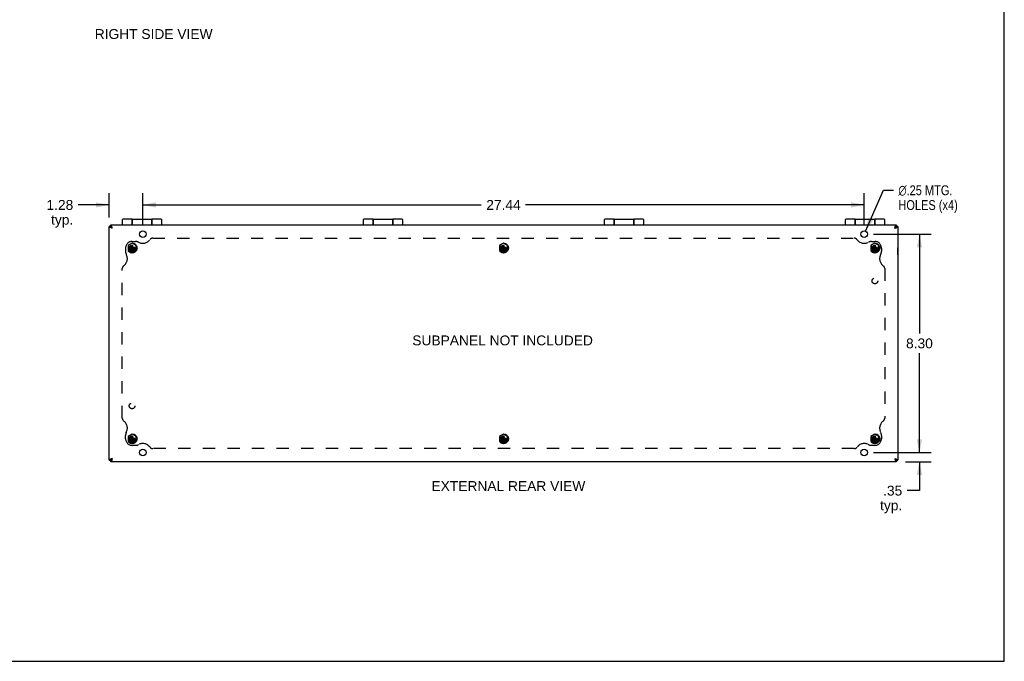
# Model space of a CAD drawing. Header units: inches. Extents: x 0 to 85, y 0 to 55.
# Tile 6 of 7: x 47.6 to 85, y 0 to 24.4. Entities that reach past the tile are written whole.
import ezdxf

# ---------------------------------------------------------------- set-up
doc = ezdxf.new("R2010")
doc.units = ezdxf.units.IN
doc.header["$LTSCALE"] = 4.675
doc.header["$MEASUREMENT"] = 0
doc.linetypes.add('HIDDEN', pattern=[0.2, 0.1, -0.1])
doc.layers.get('0').update_dxf_attribs({"linetype": 'CONTINUOUS'})
for name, color, linetype in [('02___PRT_ALL_AXES', 7, 'CONTINUOUS'), ('06___PRT_ALL_SURFS', 7, 'CONTINUOUS'), ('DEFAULT_2', 8, 'HIDDEN'), ('DIMENSIONS', 7, 'CONTINUOUS')]:
    doc.layers.add(name, color=color, linetype=linetype)
doc.styles.get("Standard").update_dxf_attribs({"font": 'arial.ttf'})
doc.styles.add('TEXTSTYLE_1', font='gdt', dxfattribs={"width": 0.8})
doc.dimstyles.new('DIMSTYLE_1', dxfattribs={"dimtxt": 0.375, "dimasz": 0.5, "dimexe": 0.09, "dimexo": 0.07, "dimgap": 0.0375, "dimtad": 0, "dimtih": 1, "dimtoh": 1, "dimzin": 4, "dimdsep": 46, "dimtxsty": 'Standard', "dimblk": '_FILLED', "dimblk1": '_FILLED', "dimblk2": '_FILLED', "dimcen": 0.09, "dimazin": 1, "dimtfac": 1, "dimtdec": 3, "dimtofl": 0, "dimtmove": 0, "dimatfit": 3, "dimldrblk": '_FILLED', "dimfxl": 1, "dimtolj": 1, "dimtzin": 4, "dimarcsym": 0})
doc.dimstyles.new('DIMSTYLE_2', dxfattribs={"dimtxt": 0.375, "dimasz": 0.5, "dimexe": 0.09, "dimexo": 0.07, "dimgap": 0.09, "dimtad": 0, "dimtih": 1, "dimtoh": 1, "dimzin": 4, "dimdsep": 46, "dimtxsty": 'Standard', "dimblk": '_FILLED', "dimblk1": '_FILLED', "dimblk2": '_FILLED', "dimcen": 0.09, "dimazin": 1, "dimtfac": 1, "dimtdec": 3, "dimtofl": 0, "dimtmove": 0, "dimatfit": 1, "dimldrblk": '_FILLED', "dimfxl": 1, "dimtolj": 1, "dimtzin": 4, "dimarcsym": 0})

# ---------------------------------------------------------------- blocks, each defined once
blk = doc.blocks.new('_FILLED')
at = {"color": 0, "linetype": 'ByBlock'}
blk.add_solid([(0, 0), (-1, 0.2), (-1, -0.2)], dxfattribs=at)
blk = doc.blocks.new('*D14')
at = {"layer": 'DIMENSIONS', "color": 2, "linetype": 'Continuous'}
for p, q in [((50.952, 16.873), (50.952, 17.797)), ((52.233, 16.583), (52.233, 17.797)), ((50.952, 17.347), (49.777, 17.347)), ((52.233, 17.347), (53.233, 17.347))]:
    blk.add_line(p, q, dxfattribs=at)
at = {"layer": 'DIMENSIONS', "color": 2, "linetype": 'Continuous', "xscale": 0.5, "yscale": 0.5, "zscale": 0.5}
blk.add_blockref('_FILLED', (50.952, 17.347), dxfattribs=at)
at = {"layer": 'DIMENSIONS', "color": 2, "linetype": 'Continuous', "xscale": 0.5, "yscale": 0.5, "zscale": 0.5, "rotation": 180}
blk.add_blockref('_FILLED', (52.233, 17.347), dxfattribs=at)
at = {"layer": 'DIMENSIONS', "color": 2, "linetype": 'Continuous', "insert": (49.589, 17.534), "char_height": 0.375, "width": 1.01905, "attachment_point": 3, "line_spacing_factor": 0.9}
blk.add_mtext('1.28\\Ptyp.', dxfattribs=at)
blk = doc.blocks.new('*D15')
at = {"layer": 'DIMENSIONS', "color": 2, "linetype": 'Continuous'}
for p, q in [((52.233, 16.583), (52.233, 17.797)), ((79.671, 16.583), (79.671, 17.797)), ((52.233, 17.347), (65.109, 17.347)), ((79.671, 17.347), (66.794, 17.347))]:
    blk.add_line(p, q, dxfattribs=at)
at = {"layer": 'DIMENSIONS', "color": 2, "linetype": 'Continuous', "xscale": 0.5, "yscale": 0.5, "zscale": 0.5, "rotation": 180}
blk.add_blockref('_FILLED', (52.233, 17.347), dxfattribs=at)
at = {"layer": 'DIMENSIONS', "color": 2, "linetype": 'Continuous', "xscale": 0.5, "yscale": 0.5, "zscale": 0.5}
blk.add_blockref('_FILLED', (79.671, 17.347), dxfattribs=at)
at = {"layer": 'DIMENSIONS', "color": 2, "linetype": 'Continuous', "insert": (65.952, 17.534), "char_height": 0.375, "width": 1.31041, "attachment_point": 2, "line_spacing_factor": 0.9}
blk.add_mtext('27.44', dxfattribs=at)
blk = doc.blocks.new('*D16')
at = {"layer": 'DIMENSIONS', "color": 2, "linetype": 'Continuous'}
for p, q in [((80.021, 16.233), (82.222, 16.233)), ((81.772, 16.233), (81.772, 12.458)), ((81.772, 7.933), (81.772, 11.708)), ((80.021, 7.933), (82.222, 7.933))]:
    blk.add_line(p, q, dxfattribs=at)
at = {"layer": 'DIMENSIONS', "color": 2, "linetype": 'Continuous', "xscale": 0.5, "yscale": 0.5, "zscale": 0.5}
for p, rotation in [((81.772, 16.233), 90), ((81.772, 7.933), 270)]:
    blk.add_blockref('_FILLED', p, dxfattribs=dict(at, rotation=rotation))
at = {"layer": 'DIMENSIONS', "color": 2, "linetype": 'Continuous', "insert": (81.772, 12.27), "char_height": 0.375, "width": 1.01905, "attachment_point": 2, "line_spacing_factor": 0.9}
blk.add_mtext('8.30', dxfattribs=at)
blk = doc.blocks.new('*D17')
at = {"layer": 'DIMENSIONS', "color": 2, "linetype": 'Continuous'}
for p, q in [((81.772, 7.933), (81.772, 8.933)), ((80.021, 7.933), (82.222, 7.933)), ((81.242, 7.583), (82.222, 7.583)), ((81.772, 7.583), (81.772, 6.488)), ((81.772, 6.488), (81.306, 6.488))]:
    blk.add_line(p, q, dxfattribs=at)
at = {"layer": 'DIMENSIONS', "color": 2, "linetype": 'Continuous', "xscale": 0.5, "yscale": 0.5, "zscale": 0.5}
for p, rotation in [((81.772, 7.933), 270), ((81.772, 7.583), 90)]:
    blk.add_blockref('_FILLED', p, dxfattribs=dict(at, rotation=rotation))
at = {"layer": 'DIMENSIONS', "color": 2, "linetype": 'Continuous', "insert": (81.119, 6.675), "char_height": 0.375, "width": 0.8434, "attachment_point": 3, "line_spacing_factor": 0.9}
blk.add_mtext('.35\\Ptyp.', dxfattribs=at)
blk = doc.blocks.new('*D18')
at = {"layer": 'DIMENSIONS', "color": 2, "linetype": 'Continuous'}
for p, q in [((79.721, 16.347), (80.41, 17.903)), ((80.41, 17.903), (80.784, 17.903))]:
    blk.add_line(p, q, dxfattribs=at)
at = {"layer": 'DIMENSIONS', "color": 2, "linetype": 'Continuous', "xscale": 0.5, "yscale": 0.5, "zscale": 0.5, "rotation": 246.1186697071}
blk.add_blockref('_FILLED', (79.721, 16.347), dxfattribs=at)
at = {"layer": 'DIMENSIONS', "color": 2, "linetype": 'Continuous', "insert": (80.971, 18.091), "char_height": 0.375, "width": 2.82017, "attachment_point": 1, "line_spacing_factor": 0.9, "style": 'TEXTSTYLE_1'}
blk.add_mtext('{\\fgdt;n}\\fArial;.25 MTG.\\PHOLES (x4)', dxfattribs=at)

msp = doc.modelspace()

# ---------------------------------------------------------------- linework, layer by layer
at = {"color": 7, "linetype": 'Continuous'}
for p, q in [((85, 0), (85, 55)), ((50.952, 16.523), (51.012, 16.523)), ((51.012, 16.553), (50.982, 16.553)), ((51.012, 16.583), (51.012, 16.523)), ((51.033, 16.501), (51.072, 16.463)), ((51.452, 16.783), (51.452, 16.583)), ((51.827, 16.803), (51.827, 16.583)), ((51.832, 16.583), (51.832, 16.803)), ((52.572, 16.803), (52.572, 16.583)), ((52.577, 16.583), (52.577, 16.803)), ((52.952, 16.583), (52.952, 16.783)), ((60.618, 16.783), (60.618, 16.583)), ((60.993, 16.803), (60.993, 16.583)), ((60.998, 16.583), (60.998, 16.803)), ((61.738, 16.803), (61.738, 16.583)), ((61.743, 16.583), (61.743, 16.803)), ((62.118, 16.583), (62.118, 16.783)), ((69.785, 16.783), (69.785, 16.583)), ((70.16, 16.803), (70.16, 16.583)), ((70.165, 16.583), (70.165, 16.803)), ((70.905, 16.803), (70.905, 16.583)), ((70.91, 16.583), (70.91, 16.803)), ((71.285, 16.583), (71.285, 16.783)), ((78.952, 16.783), (78.952, 16.583)), ((79.327, 16.803), (79.327, 16.583)), ((79.332, 16.583), (79.332, 16.803)), ((80.072, 16.803), (80.072, 16.583)), ((80.077, 16.583), (80.077, 16.803)), ((80.452, 16.583), (80.452, 16.783)), ((80.87, 16.501), (80.832, 16.463)), ((80.892, 16.583), (80.892, 16.523)), ((80.892, 16.553), (80.922, 16.553)), ((80.952, 16.523), (80.892, 16.523)), ((80.956, 15.711), (80.952, 15.711)), ((80.956, 15.455), (80.952, 15.455)), ((80.956, 15.455), (80.956, 15.711)), ((50.952, 7.643), (51.012, 7.643)), ((51.012, 7.613), (50.982, 7.613)), ((51.012, 7.583), (51.012, 7.643)), ((51.072, 7.703), (51.033, 7.664)), ((80.832, 7.703), (80.87, 7.664)), ((80.952, 7.643), (80.892, 7.643)), ((80.892, 7.583), (80.892, 7.643)), ((80.892, 7.613), (80.922, 7.613)), ((0, 0), (85, 0))]:
    msp.add_line(p, q, dxfattribs=at)
at = {"color": 3, "linetype": 'Continuous'}
for p, q in [((50.952, 7.643), (50.952, 16.523)), ((50.982, 16.523), (50.982, 16.553)), ((51.012, 16.583), (80.892, 16.583)), ((80.922, 16.553), (80.922, 16.523)), ((80.952, 16.523), (80.952, 7.643)), ((50.982, 7.613), (50.982, 7.643)), ((80.892, 7.583), (51.012, 7.583)), ((80.922, 7.643), (80.922, 7.613))]:
    msp.add_line(p, q, dxfattribs=at)
for points in [[(51.072, 16.463), (51.063, 16.466), (51.055, 16.468), (51.046, 16.471), (51.038, 16.474), (51.03, 16.477), (51.022, 16.479), (51.014, 16.482), (51.007, 16.485), (51, 16.487), (50.993, 16.49), (50.987, 16.493), (50.981, 16.496), (50.976, 16.498), (50.971, 16.501), (50.966, 16.504), (50.963, 16.506), (50.959, 16.509), (50.957, 16.512), (50.954, 16.515), (50.953, 16.517), (50.952, 16.52), (50.952, 16.523)], [(51.072, 16.463), (51.069, 16.471), (51.066, 16.48), (51.063, 16.488), (51.061, 16.497), (51.058, 16.505), (51.055, 16.513), (51.053, 16.52), (51.05, 16.528), (51.047, 16.535), (51.044, 16.541), (51.042, 16.548), (51.039, 16.554), (51.036, 16.559), (51.033, 16.564), (51.031, 16.568), (51.028, 16.572), (51.025, 16.575), (51.023, 16.578), (51.02, 16.58), (51.017, 16.582), (51.014, 16.583), (51.012, 16.583)], [(80.832, 16.463), (80.834, 16.471), (80.837, 16.48), (80.84, 16.488), (80.843, 16.497), (80.845, 16.505), (80.848, 16.513), (80.851, 16.52), (80.853, 16.528), (80.856, 16.535), (80.859, 16.541), (80.862, 16.548), (80.864, 16.554), (80.867, 16.559), (80.87, 16.564), (80.873, 16.568), (80.875, 16.572), (80.878, 16.575), (80.881, 16.578), (80.883, 16.58), (80.886, 16.582), (80.889, 16.583), (80.892, 16.583)], [(80.832, 16.463), (80.84, 16.466), (80.849, 16.468), (80.857, 16.471), (80.865, 16.474), (80.874, 16.477), (80.882, 16.479), (80.889, 16.482), (80.897, 16.485), (80.904, 16.487), (80.91, 16.49), (80.917, 16.493), (80.922, 16.496), (80.928, 16.498), (80.933, 16.501), (80.937, 16.504), (80.941, 16.506), (80.944, 16.509), (80.947, 16.512), (80.949, 16.515), (80.95, 16.517), (80.951, 16.52), (80.952, 16.523)], [(51.072, 7.703), (51.063, 7.7), (51.055, 7.697), (51.046, 7.695), (51.038, 7.692), (51.03, 7.689), (51.022, 7.686), (51.014, 7.684), (51.007, 7.681), (51, 7.678), (50.993, 7.676), (50.987, 7.673), (50.981, 7.67), (50.976, 7.667), (50.971, 7.665), (50.966, 7.662), (50.963, 7.659), (50.959, 7.657), (50.957, 7.654), (50.954, 7.651), (50.953, 7.648), (50.952, 7.646), (50.952, 7.643)], [(51.072, 7.703), (51.069, 7.694), (51.066, 7.686), (51.063, 7.677), (51.061, 7.669), (51.058, 7.661), (51.055, 7.653), (51.053, 7.645), (51.05, 7.638), (51.047, 7.631), (51.044, 7.624), (51.042, 7.618), (51.039, 7.612), (51.036, 7.607), (51.033, 7.602), (51.031, 7.598), (51.028, 7.594), (51.025, 7.59), (51.023, 7.588), (51.02, 7.586), (51.017, 7.584), (51.014, 7.583), (51.012, 7.583)], [(80.832, 7.703), (80.84, 7.7), (80.849, 7.697), (80.857, 7.695), (80.865, 7.692), (80.874, 7.689), (80.882, 7.686), (80.889, 7.684), (80.897, 7.681), (80.904, 7.678), (80.91, 7.676), (80.917, 7.673), (80.922, 7.67), (80.928, 7.667), (80.933, 7.665), (80.937, 7.662), (80.941, 7.659), (80.944, 7.657), (80.947, 7.654), (80.949, 7.651), (80.95, 7.648), (80.951, 7.646), (80.952, 7.643)], [(80.832, 7.703), (80.834, 7.694), (80.837, 7.686), (80.84, 7.677), (80.843, 7.669), (80.845, 7.661), (80.848, 7.653), (80.851, 7.645), (80.853, 7.638), (80.856, 7.631), (80.859, 7.624), (80.862, 7.618), (80.864, 7.612), (80.867, 7.607), (80.87, 7.602), (80.873, 7.598), (80.875, 7.594), (80.878, 7.59), (80.881, 7.588), (80.883, 7.586), (80.886, 7.584), (80.889, 7.583), (80.892, 7.583)]]:
    msp.add_lwpolyline(points, dxfattribs=at)
at = {"color": 7, "linetype": 'Continuous'}
for points in [[(51.012, 16.523), (51.012, 16.521), (51.012, 16.519), (51.013, 16.518), (51.014, 16.516), (51.016, 16.514), (51.017, 16.512), (51.019, 16.51), (51.022, 16.509), (51.024, 16.507), (51.027, 16.505), (51.03, 16.503), (51.033, 16.501)], [(51.072, 16.463), (51.068, 16.468), (51.065, 16.473), (51.062, 16.478), (51.058, 16.483), (51.055, 16.488), (51.052, 16.493), (51.048, 16.497), (51.045, 16.501), (51.042, 16.505), (51.038, 16.509), (51.035, 16.512), (51.032, 16.515), (51.028, 16.517), (51.025, 16.519), (51.022, 16.521), (51.018, 16.522), (51.015, 16.523), (51.012, 16.523)], [(51.072, 16.463), (51.066, 16.466), (51.061, 16.47), (51.056, 16.473), (51.051, 16.476), (51.046, 16.48), (51.042, 16.483), (51.037, 16.486), (51.033, 16.49), (51.029, 16.493), (51.026, 16.496), (51.023, 16.5), (51.02, 16.503), (51.017, 16.506), (51.015, 16.51), (51.014, 16.513), (51.013, 16.516), (51.012, 16.52), (51.012, 16.523)], [(51.012, 16.523), (51.013, 16.523), (51.015, 16.522), (51.017, 16.521), (51.019, 16.52), (51.021, 16.519), (51.022, 16.517), (51.024, 16.515), (51.026, 16.513), (51.028, 16.51), (51.03, 16.508), (51.031, 16.505), (51.033, 16.501)], [(80.832, 16.463), (80.837, 16.466), (80.842, 16.47), (80.847, 16.473), (80.852, 16.476), (80.857, 16.48), (80.862, 16.483), (80.866, 16.486), (80.87, 16.49), (80.874, 16.493), (80.878, 16.496), (80.881, 16.5), (80.884, 16.503), (80.886, 16.506), (80.888, 16.51), (80.89, 16.513), (80.891, 16.516), (80.891, 16.52), (80.892, 16.523)], [(80.832, 16.463), (80.835, 16.468), (80.838, 16.473), (80.842, 16.478), (80.845, 16.483), (80.848, 16.488), (80.852, 16.493), (80.855, 16.497), (80.858, 16.501), (80.862, 16.505), (80.865, 16.509), (80.868, 16.512), (80.872, 16.515), (80.875, 16.517), (80.878, 16.519), (80.882, 16.521), (80.885, 16.522), (80.888, 16.523), (80.892, 16.523)], [(80.892, 16.523), (80.89, 16.523), (80.888, 16.522), (80.886, 16.521), (80.885, 16.52), (80.883, 16.519), (80.881, 16.517), (80.879, 16.515), (80.877, 16.513), (80.876, 16.51), (80.874, 16.508), (80.872, 16.505), (80.87, 16.501)], [(80.892, 16.523), (80.892, 16.521), (80.891, 16.519), (80.89, 16.518), (80.889, 16.516), (80.888, 16.514), (80.886, 16.512), (80.884, 16.51), (80.882, 16.509), (80.879, 16.507), (80.876, 16.505), (80.873, 16.503), (80.87, 16.501)], [(51.072, 7.703), (51.068, 7.698), (51.065, 7.692), (51.062, 7.687), (51.058, 7.682), (51.055, 7.678), (51.052, 7.673), (51.048, 7.668), (51.045, 7.664), (51.042, 7.66), (51.038, 7.657), (51.035, 7.654), (51.032, 7.651), (51.028, 7.648), (51.025, 7.647), (51.022, 7.645), (51.018, 7.644), (51.015, 7.643), (51.012, 7.643)], [(51.072, 7.703), (51.066, 7.7), (51.061, 7.696), (51.056, 7.693), (51.051, 7.69), (51.046, 7.686), (51.042, 7.683), (51.037, 7.68), (51.033, 7.676), (51.029, 7.673), (51.026, 7.67), (51.023, 7.666), (51.02, 7.663), (51.017, 7.66), (51.015, 7.656), (51.014, 7.653), (51.013, 7.65), (51.012, 7.646), (51.012, 7.643)], [(51.012, 7.643), (51.012, 7.645), (51.012, 7.646), (51.013, 7.648), (51.014, 7.65), (51.016, 7.652), (51.017, 7.654), (51.019, 7.655), (51.022, 7.657), (51.024, 7.659), (51.027, 7.661), (51.03, 7.663), (51.033, 7.664)], [(51.012, 7.643), (51.013, 7.643), (51.015, 7.644), (51.017, 7.644), (51.019, 7.645), (51.021, 7.647), (51.022, 7.648), (51.024, 7.65), (51.026, 7.653), (51.028, 7.655), (51.03, 7.658), (51.031, 7.661), (51.033, 7.664)], [(80.832, 7.703), (80.837, 7.7), (80.842, 7.696), (80.847, 7.693), (80.852, 7.69), (80.857, 7.686), (80.862, 7.683), (80.866, 7.68), (80.87, 7.676), (80.874, 7.673), (80.878, 7.67), (80.881, 7.666), (80.884, 7.663), (80.886, 7.66), (80.888, 7.656), (80.89, 7.653), (80.891, 7.65), (80.891, 7.646), (80.892, 7.643)], [(80.832, 7.703), (80.835, 7.698), (80.838, 7.692), (80.842, 7.687), (80.845, 7.682), (80.848, 7.678), (80.852, 7.673), (80.855, 7.668), (80.858, 7.664), (80.862, 7.66), (80.865, 7.657), (80.868, 7.654), (80.872, 7.651), (80.875, 7.648), (80.878, 7.647), (80.882, 7.645), (80.885, 7.644), (80.888, 7.643), (80.892, 7.643)], [(80.892, 7.643), (80.89, 7.643), (80.888, 7.644), (80.886, 7.644), (80.885, 7.645), (80.883, 7.647), (80.881, 7.648), (80.879, 7.65), (80.877, 7.653), (80.876, 7.655), (80.874, 7.658), (80.872, 7.661), (80.87, 7.664)], [(80.892, 7.643), (80.892, 7.645), (80.891, 7.646), (80.89, 7.648), (80.889, 7.65), (80.888, 7.652), (80.886, 7.654), (80.884, 7.655), (80.882, 7.657), (80.879, 7.659), (80.876, 7.661), (80.873, 7.663), (80.87, 7.664)]]:
    msp.add_lwpolyline(points, dxfattribs=at)
for centre, start, end in [((51.472, 16.783), 90, 180), ((52.932, 16.783), 0, 90), ((60.638, 16.783), 90, 180), ((62.098, 16.783), 0, 90), ((69.805, 16.783), 90, 180), ((71.265, 16.783), 0, 90), ((78.972, 16.783), 90, 180), ((80.432, 16.783), 0, 90)]:
    msp.add_arc(centre, 0.02, start, end, dxfattribs=at)
at = {"layer": '02___PRT_ALL_AXES', "color": 7, "linetype": 'Continuous'}
for p, q in [((51.827, 16.803), (51.472, 16.803)), ((51.827, 16.723), (51.832, 16.723)), ((51.832, 16.803), (52.572, 16.803)), ((52.572, 16.723), (52.577, 16.723)), ((52.932, 16.803), (52.577, 16.803)), ((60.993, 16.803), (60.638, 16.803)), ((60.993, 16.723), (60.998, 16.723)), ((60.998, 16.803), (61.738, 16.803)), ((61.738, 16.723), (61.743, 16.723)), ((62.098, 16.803), (61.743, 16.803)), ((70.16, 16.803), (69.805, 16.803)), ((70.16, 16.723), (70.165, 16.723)), ((70.165, 16.803), (70.905, 16.803)), ((70.905, 16.723), (70.91, 16.723)), ((71.265, 16.803), (70.91, 16.803)), ((79.327, 16.803), (78.972, 16.803)), ((79.327, 16.723), (79.332, 16.723)), ((79.332, 16.803), (80.072, 16.803)), ((80.072, 16.723), (80.077, 16.723)), ((80.432, 16.803), (80.077, 16.803))]:
    msp.add_line(p, q, dxfattribs=at)
at = {"layer": '02___PRT_ALL_AXES', "color": 3, "linetype": 'Continuous'}
for centre in [(52.233, 16.233), (79.671, 16.233), (52.233, 7.933), (79.671, 7.933)]:
    msp.add_circle(centre, 0.125, dxfattribs=at)
at = {"layer": '02___PRT_ALL_AXES', "color": 8, "linetype": 'HIDDEN'}
for centre, radius in [((51.827, 15.708), 0.141), ((51.827, 15.708), 0.125), ((65.952, 15.708), 0.141), ((65.952, 15.708), 0.125), ((80.077, 15.708), 0.141), ((80.077, 15.708), 0.125), ((80.077, 14.458), 0.109), ((51.827, 9.708), 0.109), ((51.827, 8.458), 0.141), ((51.827, 8.458), 0.125), ((65.952, 8.458), 0.141), ((65.952, 8.458), 0.125), ((80.077, 8.458), 0.141), ((80.077, 8.458), 0.125)]:
    msp.add_circle(centre, radius, dxfattribs=at)
at = {"layer": '06___PRT_ALL_SURFS', "color": 8, "linetype": 'HIDDEN'}
for p, q in [((51.827, 15.888), (51.671, 15.798)), ((51.671, 15.798), (51.671, 15.618)), ((51.983, 15.798), (51.827, 15.888)), ((51.983, 15.618), (51.983, 15.798)), ((65.952, 15.888), (65.796, 15.798)), ((65.796, 15.798), (65.796, 15.618)), ((66.108, 15.798), (65.952, 15.888)), ((66.108, 15.618), (66.108, 15.798)), ((80.077, 15.888), (79.921, 15.798)), ((79.921, 15.798), (79.921, 15.618)), ((80.233, 15.798), (80.077, 15.888)), ((80.233, 15.618), (80.233, 15.798)), ((51.671, 15.618), (51.827, 15.528)), ((51.827, 15.528), (51.983, 15.618)), ((65.796, 15.618), (65.952, 15.528)), ((65.952, 15.528), (66.108, 15.618)), ((79.921, 15.618), (80.077, 15.528)), ((80.077, 15.528), (80.233, 15.618)), ((51.827, 8.638), (51.671, 8.548)), ((51.983, 8.548), (51.827, 8.638)), ((65.952, 8.638), (65.796, 8.548)), ((66.108, 8.548), (65.952, 8.638)), ((80.077, 8.638), (79.921, 8.548)), ((80.233, 8.548), (80.077, 8.638)), ((51.671, 8.548), (51.671, 8.368)), ((51.671, 8.368), (51.827, 8.278)), ((51.827, 8.278), (51.983, 8.368)), ((51.983, 8.368), (51.983, 8.548)), ((65.796, 8.548), (65.796, 8.368)), ((65.796, 8.368), (65.952, 8.278)), ((65.952, 8.278), (66.108, 8.368)), ((66.108, 8.368), (66.108, 8.548)), ((79.921, 8.548), (79.921, 8.368)), ((79.921, 8.368), (80.077, 8.278)), ((80.077, 8.278), (80.233, 8.368)), ((80.233, 8.368), (80.233, 8.548))]:
    msp.add_line(p, q, dxfattribs=at)
for centre in [(51.827, 15.708), (65.952, 15.708), (80.077, 15.708), (51.827, 8.458), (65.952, 8.458), (80.077, 8.458)]:
    msp.add_circle(centre, 0.14, dxfattribs=at)
at = {"layer": 'DEFAULT_2', "color": 8, "linetype": 'HIDDEN'}
for p, q in [((51.792, 15.743), (51.758, 15.723)), ((51.811, 15.776), (51.792, 15.743)), ((51.792, 15.673), (51.862, 15.743)), ((51.792, 15.743), (51.862, 15.673)), ((51.811, 15.807), (51.811, 15.806)), ((51.811, 15.609), (51.842, 15.807)), ((51.842, 15.609), (51.811, 15.807)), ((51.811, 15.806), (51.811, 15.776)), ((51.811, 15.639), (51.842, 15.776)), ((51.842, 15.639), (51.811, 15.776)), ((51.827, 15.958), (51.952, 15.958)), ((51.827, 15.708), (51.827, 15.782)), ((51.842, 15.806), (51.842, 15.807)), ((51.842, 15.776), (51.842, 15.806)), ((51.862, 15.743), (51.842, 15.776)), ((51.895, 15.723), (51.862, 15.743)), ((52.609, 16.083), (79.294, 16.083)), ((65.917, 15.743), (65.883, 15.723)), ((65.936, 15.776), (65.917, 15.743)), ((65.917, 15.673), (65.987, 15.743)), ((65.917, 15.743), (65.987, 15.673)), ((65.936, 15.807), (65.936, 15.806)), ((65.936, 15.609), (65.967, 15.807)), ((65.967, 15.609), (65.936, 15.807)), ((65.936, 15.806), (65.936, 15.776)), ((65.936, 15.639), (65.967, 15.776)), ((65.967, 15.639), (65.936, 15.776)), ((65.952, 15.708), (65.952, 15.782)), ((65.967, 15.806), (65.967, 15.807)), ((65.967, 15.776), (65.967, 15.806)), ((65.987, 15.743), (65.967, 15.776)), ((66.02, 15.723), (65.987, 15.743)), ((79.952, 15.958), (80.077, 15.958)), ((80.042, 15.743), (80.008, 15.723)), ((80.061, 15.776), (80.042, 15.743)), ((80.042, 15.673), (80.112, 15.743)), ((80.042, 15.743), (80.112, 15.673)), ((80.061, 15.609), (80.092, 15.807)), ((80.061, 15.807), (80.061, 15.806)), ((80.092, 15.609), (80.061, 15.807)), ((80.061, 15.806), (80.061, 15.776)), ((80.061, 15.639), (80.092, 15.776)), ((80.092, 15.639), (80.061, 15.776)), ((80.077, 15.708), (80.077, 15.782)), ((80.092, 15.806), (80.092, 15.807)), ((80.092, 15.776), (80.092, 15.806)), ((80.112, 15.743), (80.092, 15.776)), ((80.145, 15.723), (80.112, 15.743)), ((51.577, 15.708), (51.577, 15.583)), ((51.727, 15.723), (51.926, 15.692)), ((51.728, 15.723), (51.727, 15.723)), ((51.727, 15.692), (51.926, 15.723)), ((51.727, 15.692), (51.728, 15.692)), ((51.758, 15.723), (51.728, 15.723)), ((51.728, 15.692), (51.758, 15.692)), ((51.758, 15.723), (51.895, 15.692)), ((51.758, 15.692), (51.895, 15.723)), ((51.758, 15.692), (51.792, 15.673)), ((51.792, 15.673), (51.811, 15.639)), ((51.811, 15.639), (51.811, 15.61)), ((51.811, 15.61), (51.811, 15.609)), ((51.827, 15.708), (51.921, 15.708)), ((51.842, 15.639), (51.862, 15.673)), ((51.842, 15.61), (51.842, 15.639)), ((51.842, 15.609), (51.842, 15.61)), ((51.862, 15.673), (51.895, 15.692)), ((51.925, 15.723), (51.895, 15.723)), ((51.895, 15.692), (51.925, 15.692)), ((51.926, 15.723), (51.925, 15.723)), ((51.925, 15.692), (51.926, 15.692)), ((65.852, 15.692), (66.051, 15.723)), ((65.853, 15.723), (65.852, 15.723)), ((65.852, 15.723), (66.051, 15.692)), ((65.852, 15.692), (65.853, 15.692)), ((65.883, 15.723), (65.853, 15.723)), ((65.853, 15.692), (65.883, 15.692)), ((65.883, 15.692), (66.02, 15.723)), ((65.883, 15.723), (66.02, 15.692)), ((65.883, 15.692), (65.917, 15.673)), ((65.917, 15.673), (65.936, 15.639)), ((65.936, 15.639), (65.936, 15.61)), ((65.936, 15.61), (65.936, 15.609)), ((65.952, 15.708), (66.046, 15.708)), ((65.967, 15.639), (65.987, 15.673)), ((65.967, 15.61), (65.967, 15.639)), ((65.967, 15.609), (65.967, 15.61)), ((65.987, 15.673), (66.02, 15.692)), ((66.05, 15.723), (66.02, 15.723)), ((66.02, 15.692), (66.05, 15.692)), ((66.051, 15.723), (66.05, 15.723)), ((66.05, 15.692), (66.051, 15.692)), ((79.977, 15.692), (80.176, 15.723)), ((79.978, 15.723), (79.977, 15.723)), ((79.977, 15.723), (80.176, 15.692)), ((79.977, 15.692), (79.978, 15.692)), ((80.008, 15.723), (79.978, 15.723)), ((79.978, 15.692), (80.008, 15.692)), ((80.008, 15.692), (80.145, 15.723)), ((80.008, 15.723), (80.145, 15.692)), ((80.008, 15.692), (80.042, 15.673)), ((80.042, 15.673), (80.061, 15.639)), ((80.061, 15.639), (80.061, 15.61)), ((80.061, 15.61), (80.061, 15.609)), ((80.077, 15.708), (80.171, 15.708)), ((80.092, 15.639), (80.112, 15.673)), ((80.092, 15.61), (80.092, 15.639)), ((80.092, 15.609), (80.092, 15.61)), ((80.112, 15.673), (80.145, 15.692)), ((80.175, 15.723), (80.145, 15.723)), ((80.145, 15.692), (80.175, 15.692)), ((80.176, 15.723), (80.175, 15.723)), ((80.175, 15.692), (80.176, 15.692)), ((80.327, 15.708), (80.327, 15.583)), ((51.452, 9.241), (51.452, 14.925)), ((80.452, 14.925), (80.452, 9.241)), ((51.577, 8.458), (51.577, 8.583)), ((51.727, 8.473), (51.926, 8.442)), ((51.728, 8.473), (51.727, 8.473)), ((51.727, 8.442), (51.926, 8.473)), ((51.727, 8.442), (51.728, 8.442)), ((51.758, 8.473), (51.728, 8.473)), ((51.728, 8.442), (51.758, 8.442)), ((51.792, 8.493), (51.758, 8.473)), ((51.758, 8.473), (51.895, 8.442)), ((51.758, 8.442), (51.895, 8.473)), ((51.758, 8.442), (51.792, 8.423)), ((51.811, 8.526), (51.792, 8.493)), ((51.792, 8.493), (51.862, 8.423)), ((51.792, 8.423), (51.862, 8.493)), ((51.792, 8.423), (51.811, 8.389)), ((51.842, 8.359), (51.811, 8.557)), ((51.811, 8.557), (51.811, 8.556)), ((51.811, 8.359), (51.842, 8.557)), ((51.811, 8.556), (51.811, 8.526)), ((51.842, 8.389), (51.811, 8.526)), ((51.811, 8.389), (51.842, 8.526)), ((51.811, 8.389), (51.811, 8.36)), ((51.811, 8.36), (51.811, 8.359)), ((51.827, 8.458), (51.827, 8.532)), ((51.827, 8.458), (51.921, 8.458)), ((51.842, 8.556), (51.842, 8.557)), ((51.842, 8.526), (51.842, 8.556)), ((51.862, 8.493), (51.842, 8.526)), ((51.842, 8.389), (51.862, 8.423)), ((51.842, 8.36), (51.842, 8.389)), ((51.842, 8.359), (51.842, 8.36)), ((51.895, 8.473), (51.862, 8.493)), ((51.862, 8.423), (51.895, 8.442)), ((51.925, 8.473), (51.895, 8.473)), ((51.895, 8.442), (51.925, 8.442)), ((51.926, 8.473), (51.925, 8.473)), ((51.925, 8.442), (51.926, 8.442)), ((65.852, 8.442), (66.051, 8.473)), ((65.853, 8.473), (65.852, 8.473)), ((65.852, 8.473), (66.051, 8.442)), ((65.852, 8.442), (65.853, 8.442)), ((65.883, 8.473), (65.853, 8.473)), ((65.853, 8.442), (65.883, 8.442)), ((65.917, 8.493), (65.883, 8.473)), ((65.883, 8.442), (66.02, 8.473)), ((65.883, 8.473), (66.02, 8.442)), ((65.883, 8.442), (65.917, 8.423)), ((65.936, 8.526), (65.917, 8.493)), ((65.917, 8.493), (65.987, 8.423)), ((65.917, 8.423), (65.987, 8.493)), ((65.917, 8.423), (65.936, 8.389)), ((65.936, 8.557), (65.936, 8.556)), ((65.967, 8.359), (65.936, 8.557)), ((65.936, 8.359), (65.967, 8.557)), ((65.936, 8.556), (65.936, 8.526)), ((65.967, 8.389), (65.936, 8.526)), ((65.936, 8.389), (65.967, 8.526)), ((65.936, 8.389), (65.936, 8.36)), ((65.936, 8.36), (65.936, 8.359)), ((65.952, 8.458), (65.952, 8.532)), ((65.952, 8.458), (66.046, 8.458)), ((65.967, 8.556), (65.967, 8.557)), ((65.967, 8.526), (65.967, 8.556)), ((65.987, 8.493), (65.967, 8.526)), ((65.967, 8.389), (65.987, 8.423)), ((65.967, 8.36), (65.967, 8.389)), ((65.967, 8.359), (65.967, 8.36)), ((66.02, 8.473), (65.987, 8.493)), ((65.987, 8.423), (66.02, 8.442)), ((66.05, 8.473), (66.02, 8.473)), ((66.02, 8.442), (66.05, 8.442)), ((66.051, 8.473), (66.05, 8.473)), ((66.05, 8.442), (66.051, 8.442)), ((79.977, 8.442), (80.176, 8.473)), ((79.978, 8.473), (79.977, 8.473)), ((79.977, 8.473), (80.176, 8.442)), ((79.977, 8.442), (79.978, 8.442)), ((80.008, 8.473), (79.978, 8.473)), ((79.978, 8.442), (80.008, 8.442)), ((80.042, 8.493), (80.008, 8.473)), ((80.008, 8.442), (80.145, 8.473)), ((80.008, 8.473), (80.145, 8.442)), ((80.008, 8.442), (80.042, 8.423)), ((80.061, 8.526), (80.042, 8.493)), ((80.042, 8.493), (80.112, 8.423)), ((80.042, 8.423), (80.112, 8.493)), ((80.042, 8.423), (80.061, 8.389)), ((80.092, 8.359), (80.061, 8.557)), ((80.061, 8.557), (80.061, 8.556)), ((80.061, 8.359), (80.092, 8.557)), ((80.061, 8.556), (80.061, 8.526)), ((80.061, 8.526), (80.092, 8.389)), ((80.061, 8.389), (80.092, 8.526)), ((80.061, 8.389), (80.061, 8.36)), ((80.061, 8.36), (80.061, 8.359)), ((80.077, 8.458), (80.077, 8.532)), ((80.077, 8.458), (80.171, 8.458)), ((80.092, 8.556), (80.092, 8.557)), ((80.092, 8.526), (80.092, 8.556)), ((80.112, 8.493), (80.092, 8.526)), ((80.092, 8.389), (80.112, 8.423)), ((80.092, 8.36), (80.092, 8.389)), ((80.092, 8.359), (80.092, 8.36)), ((80.145, 8.473), (80.112, 8.493)), ((80.112, 8.423), (80.145, 8.442)), ((80.175, 8.473), (80.145, 8.473)), ((80.145, 8.442), (80.175, 8.442)), ((80.176, 8.473), (80.175, 8.473)), ((80.175, 8.442), (80.176, 8.442)), ((80.327, 8.583), (80.327, 8.458)), ((51.952, 8.208), (51.827, 8.208)), ((79.294, 8.083), (52.609, 8.083)), ((80.077, 8.208), (79.952, 8.208))]:
    msp.add_line(p, q, dxfattribs=at)
for points in [[(51.827, 15.807), (51.824, 15.807), (51.821, 15.807), (51.819, 15.807), (51.816, 15.807), (51.814, 15.807), (51.811, 15.807)], [(51.842, 15.807), (51.84, 15.807), (51.837, 15.807), (51.834, 15.807), (51.832, 15.807), (51.829, 15.807), (51.827, 15.807)], [(51.83, 15.793), (51.829, 15.79), (51.828, 15.787), (51.827, 15.784), (51.827, 15.782)], [(51.83, 15.793), (51.834, 15.794), (51.838, 15.794), (51.843, 15.795), (51.848, 15.795), (51.853, 15.795), (51.858, 15.794), (51.863, 15.793), (51.869, 15.792)], [(65.952, 15.807), (65.949, 15.807), (65.946, 15.807), (65.944, 15.807), (65.941, 15.807), (65.939, 15.807), (65.936, 15.807)], [(65.967, 15.807), (65.965, 15.807), (65.962, 15.807), (65.959, 15.807), (65.957, 15.807), (65.954, 15.807), (65.952, 15.807)], [(65.955, 15.793), (65.954, 15.79), (65.953, 15.787), (65.952, 15.784), (65.952, 15.782)], [(65.955, 15.793), (65.959, 15.794), (65.963, 15.794), (65.968, 15.795), (65.973, 15.795), (65.978, 15.795), (65.983, 15.794), (65.988, 15.793), (65.994, 15.792)], [(80.077, 15.807), (80.074, 15.807), (80.071, 15.807), (80.069, 15.807), (80.066, 15.807), (80.064, 15.807), (80.061, 15.807)], [(80.092, 15.807), (80.09, 15.807), (80.087, 15.807), (80.084, 15.807), (80.082, 15.807), (80.079, 15.807), (80.077, 15.807)], [(80.08, 15.793), (80.079, 15.79), (80.078, 15.787), (80.077, 15.784), (80.077, 15.782)], [(80.08, 15.793), (80.084, 15.794), (80.088, 15.794), (80.093, 15.795), (80.098, 15.795), (80.103, 15.795), (80.108, 15.794), (80.113, 15.793), (80.119, 15.792)], [(51.727, 15.723), (51.727, 15.718), (51.727, 15.713), (51.727, 15.708), (51.727, 15.703), (51.727, 15.698), (51.727, 15.692)], [(51.811, 15.609), (51.814, 15.609), (51.816, 15.608), (51.819, 15.608), (51.821, 15.608), (51.824, 15.608), (51.827, 15.608)], [(51.827, 15.608), (51.829, 15.608), (51.832, 15.608), (51.834, 15.608), (51.837, 15.608), (51.84, 15.609), (51.842, 15.609)], [(51.926, 15.692), (51.926, 15.698), (51.926, 15.703), (51.926, 15.708), (51.926, 15.713), (51.926, 15.718), (51.926, 15.723)], [(65.852, 15.723), (65.852, 15.718), (65.852, 15.713), (65.852, 15.708), (65.852, 15.703), (65.852, 15.698), (65.852, 15.692)], [(65.936, 15.609), (65.939, 15.609), (65.941, 15.608), (65.944, 15.608), (65.946, 15.608), (65.949, 15.608), (65.952, 15.608)], [(65.952, 15.608), (65.954, 15.608), (65.957, 15.608), (65.959, 15.608), (65.962, 15.608), (65.965, 15.609), (65.967, 15.609)], [(66.051, 15.692), (66.051, 15.698), (66.051, 15.703), (66.051, 15.708), (66.051, 15.713), (66.051, 15.718), (66.051, 15.723)], [(79.977, 15.723), (79.977, 15.718), (79.977, 15.713), (79.977, 15.708), (79.977, 15.703), (79.977, 15.698), (79.977, 15.692)], [(80.061, 15.609), (80.064, 15.609), (80.066, 15.608), (80.069, 15.608), (80.071, 15.608), (80.074, 15.608), (80.077, 15.608)], [(80.077, 15.608), (80.079, 15.608), (80.082, 15.608), (80.084, 15.608), (80.087, 15.608), (80.09, 15.609), (80.092, 15.609)], [(80.176, 15.692), (80.176, 15.698), (80.176, 15.703), (80.176, 15.708), (80.176, 15.713), (80.176, 15.718), (80.176, 15.723)], [(51.727, 8.473), (51.727, 8.468), (51.727, 8.463), (51.727, 8.458), (51.727, 8.453), (51.727, 8.448), (51.727, 8.442)], [(51.827, 8.557), (51.824, 8.557), (51.821, 8.557), (51.819, 8.557), (51.816, 8.557), (51.814, 8.557), (51.811, 8.557)], [(51.811, 8.359), (51.814, 8.359), (51.816, 8.358), (51.819, 8.358), (51.821, 8.358), (51.824, 8.358), (51.827, 8.358)], [(51.842, 8.557), (51.84, 8.557), (51.837, 8.557), (51.834, 8.557), (51.832, 8.557), (51.829, 8.557), (51.827, 8.557)], [(51.83, 8.543), (51.829, 8.54), (51.828, 8.537), (51.827, 8.534), (51.827, 8.532)], [(51.827, 8.358), (51.829, 8.358), (51.832, 8.358), (51.834, 8.358), (51.837, 8.358), (51.84, 8.359), (51.842, 8.359)], [(51.83, 8.543), (51.834, 8.544), (51.838, 8.544), (51.843, 8.545), (51.848, 8.545), (51.853, 8.545), (51.858, 8.544), (51.863, 8.543), (51.869, 8.542)], [(51.926, 8.442), (51.926, 8.448), (51.926, 8.453), (51.926, 8.458), (51.926, 8.463), (51.926, 8.468), (51.926, 8.473)], [(65.852, 8.473), (65.852, 8.468), (65.852, 8.463), (65.852, 8.458), (65.852, 8.453), (65.852, 8.448), (65.852, 8.442)], [(65.952, 8.557), (65.949, 8.557), (65.946, 8.557), (65.944, 8.557), (65.941, 8.557), (65.939, 8.557), (65.936, 8.557)], [(65.936, 8.359), (65.939, 8.359), (65.941, 8.358), (65.944, 8.358), (65.946, 8.358), (65.949, 8.358), (65.952, 8.358)], [(65.967, 8.557), (65.965, 8.557), (65.962, 8.557), (65.959, 8.557), (65.957, 8.557), (65.954, 8.557), (65.952, 8.557)], [(65.955, 8.543), (65.954, 8.54), (65.953, 8.537), (65.952, 8.534), (65.952, 8.532)], [(65.952, 8.358), (65.954, 8.358), (65.957, 8.358), (65.959, 8.358), (65.962, 8.358), (65.965, 8.359), (65.967, 8.359)], [(65.955, 8.543), (65.959, 8.544), (65.963, 8.544), (65.968, 8.545), (65.973, 8.545), (65.978, 8.545), (65.983, 8.544), (65.988, 8.543), (65.994, 8.542)], [(66.051, 8.442), (66.051, 8.448), (66.051, 8.453), (66.051, 8.458), (66.051, 8.463), (66.051, 8.468), (66.051, 8.473)], [(79.977, 8.473), (79.977, 8.468), (79.977, 8.463), (79.977, 8.458), (79.977, 8.453), (79.977, 8.448), (79.977, 8.442)], [(80.077, 8.557), (80.074, 8.557), (80.071, 8.557), (80.069, 8.557), (80.066, 8.557), (80.064, 8.557), (80.061, 8.557)], [(80.061, 8.359), (80.064, 8.359), (80.066, 8.358), (80.069, 8.358), (80.071, 8.358), (80.074, 8.358), (80.077, 8.358)], [(80.092, 8.557), (80.09, 8.557), (80.087, 8.557), (80.084, 8.557), (80.082, 8.557), (80.079, 8.557), (80.077, 8.557)], [(80.08, 8.543), (80.079, 8.54), (80.078, 8.537), (80.077, 8.534), (80.077, 8.532)], [(80.077, 8.358), (80.079, 8.358), (80.082, 8.358), (80.084, 8.358), (80.087, 8.358), (80.09, 8.359), (80.092, 8.359)], [(80.08, 8.543), (80.084, 8.544), (80.088, 8.544), (80.093, 8.545), (80.098, 8.545), (80.103, 8.545), (80.108, 8.544), (80.113, 8.543), (80.119, 8.542)], [(80.176, 8.442), (80.176, 8.448), (80.176, 8.453), (80.176, 8.458), (80.176, 8.463), (80.176, 8.468), (80.176, 8.473)]]:
    msp.add_lwpolyline(points, dxfattribs=at)
for centre, radius in [((51.827, 15.708), 0.186), ((51.827, 15.708), 0.105), ((51.827, 15.708), 0.095), ((51.827, 15.708), 0.094), ((65.952, 15.708), 0.186), ((65.952, 15.708), 0.105), ((65.952, 15.708), 0.095), ((65.952, 15.708), 0.094), ((80.077, 15.708), 0.186), ((80.077, 15.708), 0.105), ((80.077, 15.708), 0.095), ((80.077, 15.708), 0.094), ((51.827, 8.458), 0.186), ((65.952, 8.458), 0.186), ((80.077, 8.458), 0.186), ((51.827, 8.458), 0.105), ((51.827, 8.458), 0.095), ((51.827, 8.458), 0.094), ((65.952, 8.458), 0.105), ((65.952, 8.458), 0.095), ((65.952, 8.458), 0.094), ((80.077, 8.458), 0.105), ((80.077, 8.458), 0.095), ((80.077, 8.458), 0.094)]:
    msp.add_circle(centre, radius, dxfattribs=at)
for centre, radius, start, end in [((51.827, 15.708), 0.25, 90, 180), ((51.827, 15.708), 0.085, 87.8382, 360), ((51.827, 15.708), 0.074, 90, 360), ((51.952, 15.708), 0.25, 62.1089, 90), ((52.23, 16.233), 0.344, 242.1089, 324.1013), ((52.609, 15.958), 0.125, 90, 144.1013), ((65.952, 15.708), 0.085, 87.8382, 360), ((65.952, 15.708), 0.074, 90, 360), ((79.294, 15.958), 0.125, 35.8987, 90), ((79.674, 16.233), 0.344, 215.8987, 297.8911), ((79.952, 15.708), 0.25, 90, 117.8911), ((80.077, 15.708), 0.085, 87.8382, 360), ((80.077, 15.708), 0.074, 90, 360), ((80.077, 15.708), 0.25, 0, 90), ((51.302, 15.305), 0.344, 305.8987, 27.8911), ((51.827, 15.583), 0.25, 180, 207.8911), ((80.602, 15.305), 0.344, 152.1089, 234.1013), ((80.077, 15.583), 0.25, 332.1089, 360), ((51.577, 14.925), 0.125, 125.8987, 180), ((80.327, 14.925), 0.125, 0, 54.1013), ((51.577, 9.241), 0.125, 180, 234.1013), ((51.302, 8.861), 0.344, 332.1089, 54.1013), ((80.602, 8.861), 0.344, 125.8987, 207.8911), ((80.327, 9.241), 0.125, 305.8987, 360), ((51.827, 8.583), 0.25, 152.1089, 180), ((80.077, 8.583), 0.25, 0, 27.8911), ((51.827, 8.458), 0.25, 180, 270), ((51.827, 8.458), 0.085, 87.8382, 360), ((51.827, 8.458), 0.074, 90, 360), ((52.23, 7.933), 0.344, 35.8987, 117.8911), ((65.952, 8.458), 0.085, 87.8382, 360), ((65.952, 8.458), 0.074, 90, 360), ((79.674, 7.933), 0.344, 62.1089, 144.1013), ((80.077, 8.458), 0.085, 87.8382, 360), ((80.077, 8.458), 0.074, 90, 360), ((80.077, 8.458), 0.25, 270, 360), ((51.952, 8.458), 0.25, 270, 297.8911), ((52.609, 8.208), 0.125, 215.8987, 270), ((79.294, 8.208), 0.125, 270, 324.1013), ((79.952, 8.458), 0.25, 242.1089, 270)]:
    msp.add_arc(centre, radius, start, end, dxfattribs=at)

# ---------------------------------------------------------------- texts
at = {"layer": 'DIMENSIONS', "color": 2, "linetype": 'Continuous', "char_height": 0.375, "attachment_point": 2, "line_spacing_factor": 0.9}
for s, insert, width in [('RIGHT SIDE VIEW', (52.646, 24.029), 4.47212), ('SUBPANEL NOT INCLUDED', (65.918, 12.384), 6.85734), ('EXTERNAL REAR VIEW', (66.138, 6.849), 5.83829)]:
    msp.add_mtext(s, dxfattribs=dict(at, insert=insert, width=width))

# ---------------------------------------------------------------- dimensions: what is measured, and where the dimension line sits
at = {"layer": 'DIMENSIONS', "color": 2, "linetype": 'Continuous'}
dim = msp.add_diameter_dim_2p(p1=(79.721, 16.347), p2=(79.62, 16.119), text='%%c<> MTG.\\PHOLES (x4)', dimstyle='DIMSTYLE_2', override={"dimpost": '<>'}, dxfattribs=at)
dim.commit()
dim.dimension.update_dxf_attribs({"geometry": '*D18', "text_midpoint": (82.382, 17.622), "dimtype": 163})
dim = msp.add_linear_dim(base=(52.233, 17.347), p1=(50.952, 16.803), p2=(52.233, 16.513), text='<>\\Ptyp.', dimstyle='DIMSTYLE_1', dxfattribs=at)
dim.commit()
dim.dimension.update_dxf_attribs({"geometry": '*D14', "text_midpoint": (49.08, 17.066), "dimtype": 160})
for base, p1, p2, angle, picture, middle in [((52.233, 17.347), (79.671, 16.513), (52.233, 16.513), 180, '*D15', (65.947, 17.348)), ((81.772, 7.933), (79.951, 16.233), (79.951, 7.933), 270, '*D16', (81.77, 12.081))]:
    dim = msp.add_linear_dim(base=base, p1=p1, p2=p2, angle=angle, dimstyle='DIMSTYLE_1', dxfattribs=at)
    dim.commit()
    dim.dimension.update_dxf_attribs({"geometry": picture, "text_midpoint": middle, "dimtype": 160})
dim = msp.add_linear_dim(base=(81.772, 7.933), p1=(81.172, 7.583), p2=(79.951, 7.933), angle=90, text='<>\\Ptyp.', dimstyle='DIMSTYLE_1', dxfattribs=at)
dim.commit()
dim.dimension.update_dxf_attribs({"geometry": '*D17', "text_midpoint": (80.697, 6.207), "dimtype": 160})

doc.saveas('drawing.dxf')
